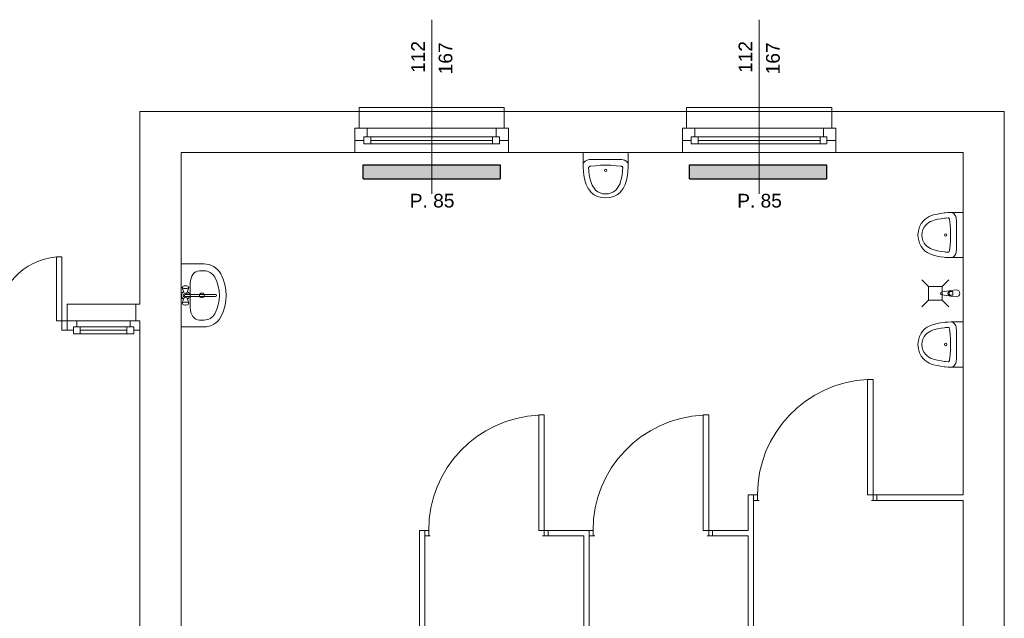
# Model space of a CAD drawing. Header units: millimetres. Extents: x 12683 to 90307, y 30842 to 62253.
# Tile 79 of 152: x 52064 to 52783, y 43360 to 43797. Entities that reach past the tile are written whole.
import ezdxf

# ---------------------------------------------------------------- set-up
doc = ezdxf.new("R2010")
doc.units = ezdxf.units.MM
doc.header["$LTSCALE"] = 0.6
for name, color, linetype, lineweight in [('zzz_podklady_drzwi_opisy', 252, 'Continuous', 15), ('zzz_podklady_okna_opisy', 252, 'Continuous', 15), ('zzz_podklady_sciany', 252, 'Continuous', 15)]:
    doc.layers.add(name, color=color, linetype=linetype, lineweight=lineweight)
doc.layers.add('zzz_podklady_grzejniki_ist', color=252, linetype='Continuous')
doc.styles.add('GENERATED_STYLE_1', font='ARIAL.TTF')

msp = doc.modelspace()

# ---------------------------------------------------------------- hatches: boundary and pattern name
at = {"layer": 'zzz_podklady_grzejniki_ist'}
for points in [[(52414.5, 43680.67), (52414.5, 43690.67), (52314.5, 43690.67), (52314.5, 43680.67)], [(52652.67, 43680.67), (52652.67, 43690.67), (52552.67, 43690.67), (52552.67, 43680.67)]]:
    msp.add_hatch(color=256, dxfattribs=at).paths.add_polyline_path(points, flags=0)

# ---------------------------------------------------------------- linework, layer by layer
at = {"layer": 'zzz_podklady_drzwi_opisy'}
for p, q in [((52686.7, 43534.07), (52682.7, 43534.07)), ((52682.7, 43534.07), (52682.7, 43449.67)), ((52686.7, 43449.67), (52686.7, 43534.07)), ((52446.7, 43508.07), (52442.7, 43508.07)), ((52442.7, 43508.07), (52442.7, 43423.67)), ((52446.7, 43423.67), (52446.7, 43508.07)), ((52566.7, 43508.07), (52562.7, 43508.07)), ((52562.7, 43508.07), (52562.7, 43423.67)), ((52566.7, 43423.67), (52566.7, 43508.07)), ((52682.7, 43449.67), (52686.7, 43449.67)), ((52442.7, 43423.67), (52446.7, 43423.67)), ((52562.7, 43423.67), (52566.7, 43423.67))]:
    msp.add_line(p, q, dxfattribs=at)
for centre in [(52686.7, 43449.67), (52446.7, 43423.67), (52566.7, 43423.67)]:
    msp.add_arc(centre, 84.4, 92.71646, 180, dxfattribs=at)
at = {"layer": 'zzz_podklady_grzejniki_ist'}
for p, q in [((52314.5, 43680.67), (52314.5, 43690.67)), ((52314.5, 43690.67), (52414.5, 43690.67)), ((52414.5, 43690.67), (52414.5, 43680.67)), ((52552.67, 43680.67), (52552.67, 43690.67)), ((52552.67, 43690.67), (52652.67, 43690.67)), ((52652.67, 43690.67), (52652.67, 43680.67)), ((52314.5, 43680.67), (52414.5, 43680.67)), ((52552.67, 43680.67), (52652.67, 43680.67))]:
    msp.add_line(p, q, dxfattribs=at)
at = {"layer": 'zzz_podklady_sciany'}
for p, q in [((52311.5, 43729.67), (52311.5, 43732.67)), ((52311.5, 43732.67), (52417.5, 43732.67)), ((52417.5, 43732.67), (52417.5, 43729.67)), ((52550.5, 43729.67), (52550.5, 43732.67)), ((52550.5, 43732.67), (52656.5, 43732.67)), ((52656.5, 43732.67), (52656.5, 43729.67)), ((52151.5, 43729.67), (52151.5, 43588.92)), ((52311.5, 43729.67), (52151.5, 43729.67)), ((52311.5, 43729.67), (52311.5, 43717.67)), ((52311.5, 43729.67), (52417.5, 43729.67)), ((52417.5, 43729.67), (52417.5, 43717.67)), ((52550.5, 43729.67), (52417.5, 43729.67)), ((52550.5, 43729.67), (52550.5, 43717.67)), ((52550.5, 43729.67), (52656.5, 43729.67)), ((52656.5, 43729.67), (52656.5, 43717.67)), ((52782.5, 43729.67), (52656.5, 43729.67)), ((52782.5, 43071.67), (52782.5, 43729.67)), ((52311.5, 43717.67), (52308.5, 43717.67)), ((52308.5, 43717.67), (52308.5, 43708.67)), ((52308.5, 43717.67), (52308.5, 43708.67)), ((52308.5, 43717.67), (52308.5, 43708.67)), ((52311.5, 43717.67), (52308.5, 43717.67)), ((52417.5, 43717.67), (52420.5, 43717.67)), ((52417.5, 43717.67), (52420.5, 43717.67)), ((52420.5, 43717.67), (52420.5, 43708.67)), ((52420.5, 43708.67), (52420.5, 43717.67)), ((52420.5, 43717.67), (52420.5, 43708.67)), ((52550.5, 43717.67), (52547.5, 43717.67)), ((52547.5, 43717.67), (52547.5, 43708.67)), ((52547.5, 43717.67), (52547.5, 43708.67)), ((52547.5, 43717.67), (52547.5, 43708.67)), ((52550.5, 43717.67), (52547.5, 43717.67)), ((52656.5, 43717.67), (52659.5, 43717.67)), ((52656.5, 43717.67), (52659.5, 43717.67)), ((52659.5, 43717.67), (52659.5, 43708.67)), ((52659.5, 43708.67), (52659.5, 43717.67)), ((52659.5, 43717.67), (52659.5, 43708.67)), ((52308.5, 43708.67), (52308.5, 43699.67)), ((52420.5, 43708.67), (52420.5, 43699.67)), ((52547.5, 43708.67), (52547.5, 43699.67)), ((52659.5, 43708.67), (52659.5, 43699.67)), ((52181.5, 43385.67), (52181.5, 43699.67)), ((52181.5, 43699.67), (52308.5, 43699.67)), ((52308.5, 43699.67), (52420.5, 43699.67)), ((52308.5, 43699.67), (52420.5, 43699.67)), ((52420.5, 43699.67), (52547.5, 43699.67)), ((52474.99, 43699.67), (52474.99, 43695.33)), ((52508.01, 43699.67), (52474.99, 43699.67)), ((52474.99, 43695.33), (52474.99, 43694.56)), ((52474.99, 43694.56), (52474.99, 43691.25)), ((52477.88, 43694.19), (52477.1, 43693.81)), ((52478.73, 43694.46), (52477.88, 43694.19)), ((52479.64, 43694.63), (52478.73, 43694.46)), ((52480.57, 43694.68), (52479.64, 43694.63)), ((52502.45, 43694.68), (52480.57, 43694.68)), ((52503.38, 43694.63), (52502.45, 43694.68)), ((52504.28, 43694.46), (52503.38, 43694.63)), ((52505.14, 43694.18), (52504.28, 43694.46)), ((52505.92, 43693.81), (52505.14, 43694.18)), ((52508.01, 43699.67), (52508.01, 43697.29)), ((52508.01, 43697.29), (52508.01, 43694.99)), ((52508.01, 43694.99), (52508.01, 43694.56)), ((52508.01, 43694.56), (52508.01, 43691.25)), ((52547.5, 43699.67), (52659.5, 43699.67)), ((52547.5, 43699.67), (52659.5, 43699.67)), ((52659.5, 43699.67), (52752.5, 43699.67)), ((52752.5, 43699.67), (52752.5, 43449.67)), ((52475.13, 43691.58), (52474.99, 43690.92)), ((52474.99, 43691.25), (52474.99, 43690.92)), ((52475.08, 43688.47), (52475, 43690.96)), ((52475.23, 43686.61), (52475.08, 43688.47)), ((52475.42, 43692.22), (52475.13, 43691.58)), ((52475.85, 43692.82), (52475.42, 43692.22)), ((52476.42, 43693.35), (52475.85, 43692.82)), ((52477.1, 43693.81), (52476.42, 43693.35)), ((52479.02, 43688.84), (52478.98, 43688.58)), ((52478.98, 43688.58), (52479.13, 43686.77)), ((52479.13, 43689.09), (52479.02, 43688.84)), ((52479.33, 43689.31), (52479.13, 43689.09)), ((52479.13, 43686.77), (52479.19, 43685.97)), ((52479.59, 43689.5), (52479.33, 43689.31)), ((52479.9, 43689.63), (52479.59, 43689.5)), ((52480.25, 43689.71), (52479.9, 43689.63)), ((52483.97, 43690.16), (52480.25, 43689.71)), ((52487.73, 43690.43), (52483.97, 43690.16)), ((52488.8, 43690.45), (52487.73, 43690.43)), ((52494.21, 43690.45), (52488.8, 43690.45)), ((52495.28, 43690.43), (52494.21, 43690.45)), ((52499.04, 43690.16), (52495.28, 43690.43)), ((52502.76, 43689.71), (52499.04, 43690.16)), ((52503.11, 43689.63), (52502.76, 43689.71)), ((52503.42, 43689.5), (52503.11, 43689.63)), ((52503.68, 43689.31), (52503.42, 43689.5)), ((52503.87, 43689.09), (52503.68, 43689.31)), ((52503.81, 43685.97), (52503.88, 43686.77)), ((52503.99, 43688.84), (52503.87, 43689.09)), ((52503.88, 43686.77), (52504.03, 43688.58)), ((52504.03, 43688.58), (52503.99, 43688.84)), ((52506.6, 43693.35), (52505.92, 43693.81)), ((52507.16, 43692.82), (52506.6, 43693.35)), ((52507.59, 43692.22), (52507.16, 43692.82)), ((52507.88, 43691.58), (52507.59, 43692.22)), ((52507.93, 43688.47), (52507.78, 43686.61)), ((52508.01, 43690.92), (52507.88, 43691.58)), ((52508.01, 43690.92), (52507.93, 43688.47)), ((52508.01, 43691.25), (52508.01, 43690.92)), ((52475.3, 43685.75), (52475.23, 43686.61)), ((52475.66, 43683.15), (52475.3, 43685.75)), ((52476.14, 43680.56), (52475.66, 43683.15)), ((52476.76, 43677.99), (52476.14, 43680.56)), ((52479.19, 43685.97), (52479.54, 43683.47)), ((52479.54, 43683.47), (52480, 43680.99)), ((52480, 43680.99), (52480.59, 43678.55)), ((52502.42, 43678.55), (52503.01, 43680.99)), ((52503.01, 43680.99), (52503.47, 43683.47)), ((52503.47, 43683.47), (52503.81, 43685.97)), ((52506.87, 43680.56), (52506.25, 43677.99)), ((52507.35, 43683.15), (52506.87, 43680.56)), ((52507.71, 43685.75), (52507.35, 43683.15)), ((52507.78, 43686.61), (52507.71, 43685.75)), ((52477.27, 43676.42), (52476.76, 43677.99)), ((52477.96, 43674.9), (52477.27, 43676.42)), ((52478.82, 43673.42), (52477.96, 43674.9)), ((52479.84, 43672), (52478.82, 43673.42)), ((52480.59, 43678.55), (52481.04, 43677.18)), ((52481.04, 43677.18), (52481.63, 43675.87)), ((52481.63, 43675.87), (52482.36, 43674.61)), ((52482.36, 43674.61), (52483.24, 43673.39)), ((52483.24, 43673.39), (52484.17, 43672.33)), ((52498.84, 43672.33), (52499.77, 43673.39)), ((52499.77, 43673.39), (52500.65, 43674.61)), ((52500.65, 43674.61), (52501.38, 43675.87)), ((52501.38, 43675.87), (52501.97, 43677.18)), ((52501.97, 43677.18), (52502.42, 43678.55)), ((52504.19, 43673.42), (52503.17, 43672)), ((52505.05, 43674.9), (52504.19, 43673.42)), ((52505.73, 43676.42), (52505.05, 43674.9)), ((52506.25, 43677.99), (52505.73, 43676.42)), ((52481.03, 43670.65), (52479.84, 43672)), ((52483.07, 43668.98), (52481.03, 43670.65)), ((52485.6, 43667.71), (52483.07, 43668.98)), ((52484.17, 43672.33), (52485.69, 43671.08)), ((52488.46, 43666.92), (52485.6, 43667.71)), ((52485.69, 43671.08), (52487.44, 43670.21)), ((52487.44, 43670.21), (52489.42, 43669.66)), ((52491.5, 43666.65), (52488.46, 43666.92)), ((52489.42, 43669.66), (52491.5, 43669.48)), ((52491.5, 43669.48), (52493.59, 43669.66)), ((52494.54, 43666.92), (52491.5, 43666.65)), ((52493.59, 43669.66), (52495.57, 43670.21)), ((52497.41, 43667.71), (52494.54, 43666.92)), ((52495.57, 43670.21), (52497.32, 43671.08)), ((52497.32, 43671.08), (52498.84, 43672.33)), ((52499.94, 43668.98), (52497.41, 43667.71)), ((52501.98, 43670.65), (52499.94, 43668.98)), ((52503.17, 43672), (52501.98, 43670.65)), ((52723.48, 43649.96), (52724.83, 43651.14)), ((52724.83, 43651.14), (52726.25, 43652.16)), ((52726.25, 43652.16), (52727.73, 43653.02)), ((52727.73, 43653.02), (52729.26, 43653.71)), ((52729.26, 43653.71), (52730.82, 43654.22)), ((52730.82, 43654.22), (52733.39, 43654.84)), ((52733.82, 43650.98), (52731.38, 43650.39)), ((52733.39, 43654.84), (52735.98, 43655.33)), ((52736.31, 43651.45), (52733.82, 43650.98)), ((52735.98, 43655.33), (52738.58, 43655.68)), ((52738.8, 43651.79), (52736.31, 43651.45)), ((52738.58, 43655.68), (52739.44, 43655.75)), ((52739.6, 43651.86), (52738.8, 43651.79)), ((52739.44, 43655.75), (52741.3, 43655.9)), ((52741.41, 43652), (52739.6, 43651.86)), ((52741.3, 43655.9), (52743.79, 43655.98)), ((52741.67, 43651.97), (52741.41, 43652)), ((52741.92, 43651.85), (52741.67, 43651.97)), ((52742.15, 43651.65), (52741.92, 43651.85)), ((52742.33, 43651.39), (52742.15, 43651.65)), ((52742.47, 43651.08), (52742.33, 43651.39)), ((52742.55, 43650.74), (52742.47, 43651.08)), ((52744.42, 43655.85), (52743.75, 43655.99)), ((52744.08, 43655.99), (52743.75, 43655.99)), ((52747.39, 43655.99), (52744.08, 43655.99)), ((52745.06, 43655.57), (52744.42, 43655.85)), ((52745.65, 43655.13), (52745.06, 43655.57)), ((52746.19, 43654.57), (52745.65, 43655.13)), ((52746.65, 43653.89), (52746.19, 43654.57)), ((52747.02, 43653.11), (52746.65, 43653.89)), ((52747.29, 43652.25), (52747.02, 43653.11)), ((52747.46, 43651.35), (52747.29, 43652.25)), ((52748.17, 43655.99), (52747.39, 43655.99)), ((52747.52, 43650.41), (52747.46, 43651.35)), ((52752.5, 43655.99), (52748.17, 43655.99)), ((52752.5, 43622.97), (52752.5, 43655.99)), ((52719.75, 43642.52), (52720.54, 43645.38)), ((52720.54, 43645.38), (52721.81, 43647.91)), ((52721.81, 43647.91), (52723.48, 43649.96)), ((52723.92, 43645.29), (52723.04, 43643.54)), ((52725.16, 43646.82), (52723.92, 43645.29)), ((52726.23, 43647.75), (52725.16, 43646.82)), ((52727.44, 43648.62), (52726.23, 43647.75)), ((52728.71, 43649.36), (52727.44, 43648.62)), ((52730.01, 43649.94), (52728.71, 43649.36)), ((52731.38, 43650.39), (52730.01, 43649.94)), ((52742.99, 43647.01), (52742.55, 43650.74)), ((52743.26, 43643.25), (52742.99, 43647.01)), ((52747.52, 43628.54), (52747.52, 43650.41)), ((52719.48, 43639.48), (52719.75, 43642.52)), ((52719.75, 43636.44), (52719.48, 43639.48)), ((52722.49, 43641.57), (52722.31, 43639.48)), ((52722.31, 43639.48), (52722.49, 43637.39)), ((52723.04, 43643.54), (52722.49, 43641.57)), ((52722.49, 43637.39), (52723.04, 43635.42)), ((52743.29, 43642.18), (52743.26, 43643.25)), ((52743.26, 43635.7), (52743.29, 43636.77)), ((52743.29, 43636.77), (52743.29, 43642.18)), ((52720.54, 43633.57), (52719.75, 43636.44)), ((52721.81, 43631.05), (52720.54, 43633.57)), ((52723.48, 43629), (52721.81, 43631.05)), ((52723.04, 43635.42), (52723.92, 43633.67)), ((52723.92, 43633.67), (52725.16, 43632.14)), ((52725.16, 43632.14), (52726.23, 43631.21)), ((52726.23, 43631.21), (52727.44, 43630.34)), ((52727.44, 43630.34), (52728.71, 43629.6)), ((52728.71, 43629.6), (52730.01, 43629.01)), ((52742.55, 43628.22), (52742.99, 43631.95)), ((52742.99, 43631.95), (52743.26, 43635.7)), ((52094.5, 43623.68), (52090.5, 43623.68)), ((52090.5, 43623.68), (52090.5, 43576.92)), ((52094.5, 43576.92), (52094.5, 43623.68)), ((52724.83, 43627.82), (52723.48, 43629)), ((52726.25, 43626.79), (52724.83, 43627.82)), ((52727.73, 43625.94), (52726.25, 43626.79)), ((52729.26, 43625.25), (52727.73, 43625.94)), ((52730.82, 43624.74), (52729.26, 43625.25)), ((52730.01, 43629.01), (52731.38, 43628.57)), ((52733.39, 43624.12), (52730.82, 43624.74)), ((52731.38, 43628.57), (52733.82, 43627.98)), ((52735.98, 43623.63), (52733.39, 43624.12)), ((52733.82, 43627.98), (52736.31, 43627.51)), ((52738.58, 43623.28), (52735.98, 43623.63)), ((52736.31, 43627.51), (52738.8, 43627.17)), ((52739.44, 43623.2), (52738.58, 43623.28)), ((52738.8, 43627.17), (52739.6, 43627.1)), ((52741.3, 43623.06), (52739.44, 43623.2)), ((52739.6, 43627.1), (52741.41, 43626.96)), ((52743.75, 43622.97), (52741.3, 43623.06)), ((52741.41, 43626.96), (52741.67, 43626.99)), ((52741.67, 43626.99), (52741.92, 43627.11)), ((52741.92, 43627.11), (52742.15, 43627.3)), ((52742.15, 43627.3), (52742.33, 43627.56)), ((52742.33, 43627.56), (52742.47, 43627.88)), ((52742.47, 43627.88), (52742.55, 43628.22)), ((52743.75, 43622.97), (52744.41, 43623.1)), ((52744.08, 43622.97), (52743.75, 43622.97)), ((52747.39, 43622.97), (52744.08, 43622.97)), ((52744.41, 43623.1), (52745.05, 43623.39)), ((52745.05, 43623.39), (52745.65, 43623.82)), ((52745.65, 43623.82), (52746.19, 43624.39)), ((52746.19, 43624.39), (52746.65, 43625.07)), ((52746.65, 43625.07), (52747.02, 43625.85)), ((52747.02, 43625.85), (52747.29, 43626.7)), ((52747.29, 43626.7), (52747.46, 43627.61)), ((52747.83, 43622.97), (52747.39, 43622.97)), ((52747.46, 43627.61), (52747.52, 43628.54)), ((52750.12, 43622.97), (52747.83, 43622.97)), ((52752.5, 43622.97), (52750.12, 43622.97)), ((52181.5, 43618.38), (52198.3, 43618.38)), ((52181.5, 43618.38), (52181.5, 43572.39)), ((52194.94, 43613.39), (52198.3, 43613.39)), ((52182.52, 43601.42), (52182.37, 43601.14)), ((52182.37, 43601.14), (52182.52, 43600.86)), ((52183.57, 43597.4), (52182.37, 43601.14)), ((52182.52, 43601.42), (52182.89, 43601.94)), ((52182.52, 43600.86), (52182.93, 43600.62)), ((52183.24, 43602.15), (52182.89, 43601.94)), ((52182.93, 43600.62), (52183.57, 43600.43)), ((52183.77, 43602.3), (52183.24, 43602.15)), ((52184.43, 43602.38), (52183.77, 43602.3)), ((52185.12, 43602.38), (52184.43, 43602.38)), ((52185.77, 43602.3), (52185.12, 43602.38)), ((52186.31, 43602.15), (52185.77, 43602.3)), ((52185.97, 43600.43), (52186.61, 43600.62)), ((52185.98, 43597.4), (52187.17, 43601.14)), ((52186.65, 43601.94), (52186.31, 43602.15)), ((52186.61, 43600.62), (52187.03, 43600.86)), ((52187.03, 43601.42), (52186.65, 43601.94)), ((52187.17, 43601.14), (52187.03, 43601.42)), ((52187.03, 43600.86), (52187.17, 43601.14)), ((52188.27, 43604.5), (52188.27, 43586.28)), ((52727.17, 43601.91), (52722.31, 43606.76)), ((52727.17, 43601.91), (52727.17, 43591.91)), ((52727.17, 43601.91), (52737.17, 43601.91)), ((52737.17, 43601.91), (52742.02, 43606.76)), ((52737.17, 43591.91), (52737.17, 43601.91)), ((52183.57, 43593.38), (52182.37, 43589.63)), ((52183.57, 43600.43), (52184.36, 43600.34)), ((52184.36, 43600.34), (52185.19, 43600.34)), ((52206.66, 43596.17), (52184.63, 43596.17)), ((52184.63, 43594.6), (52206.66, 43594.6)), ((52185.19, 43600.34), (52185.97, 43600.43)), ((52185.98, 43593.38), (52187.17, 43589.63)), ((52737, 43598.02), (52742.29, 43598.68)), ((52742.29, 43595.14), (52737, 43595.8)), ((52743.24, 43599.01), (52747.44, 43599.41)), ((52743.24, 43594.81), (52747.44, 43594.41)), ((52744.95, 43598.27), (52743.46, 43598.27)), ((52743.46, 43595.55), (52744.95, 43595.55)), ((52744.95, 43595.55), (52744.95, 43598.27)), ((52148.5, 43588.92), (52098.5, 43588.92)), ((52098.5, 43588.92), (52098.5, 43576.92)), ((52148.5, 43588.92), (52148.5, 43576.92)), ((52151.5, 43588.92), (52148.5, 43588.92)), ((52182.52, 43589.91), (52182.37, 43589.63)), ((52182.37, 43589.63), (52182.52, 43589.35)), ((52182.93, 43590.15), (52182.52, 43589.91)), ((52182.52, 43589.35), (52182.89, 43588.83)), ((52182.89, 43588.83), (52183.24, 43588.62)), ((52183.57, 43590.34), (52182.93, 43590.15)), ((52183.24, 43588.62), (52183.77, 43588.47)), ((52184.36, 43590.43), (52183.57, 43590.34)), ((52183.77, 43588.47), (52184.43, 43588.39)), ((52185.19, 43590.43), (52184.36, 43590.43)), ((52184.43, 43588.39), (52185.12, 43588.39)), ((52185.12, 43588.39), (52185.77, 43588.47)), ((52185.97, 43590.34), (52185.19, 43590.43)), ((52185.77, 43588.47), (52186.31, 43588.62)), ((52186.61, 43590.15), (52185.97, 43590.34)), ((52186.31, 43588.62), (52186.65, 43588.83)), ((52187.03, 43589.91), (52186.61, 43590.15)), ((52187.03, 43589.35), (52186.65, 43588.83)), ((52187.17, 43589.63), (52187.03, 43589.91)), ((52187.03, 43589.35), (52187.17, 43589.63)), ((52188.27, 43586.28), (52188.27, 43586.28)), ((52727.17, 43591.91), (52722.31, 43587.06)), ((52727.17, 43591.91), (52737.17, 43591.91)), ((52737.17, 43591.91), (52742.02, 43587.06)), ((52090.5, 43576.92), (52094.5, 43576.92)), ((52094.5, 43569.92), (52094.5, 43576.92)), ((52094.5, 43576.92), (52098.5, 43576.92)), ((52098.5, 43569.92), (52098.5, 43576.92)), ((52098.5, 43576.92), (52098.5, 43569.92)), ((52098.5, 43576.92), (52098.5, 43569.92)), ((52098.5, 43576.92), (52098.5, 43569.92)), ((52148.5, 43576.92), (52151.5, 43576.92)), ((52148.5, 43576.92), (52151.5, 43576.92)), ((52151.5, 43576.92), (52151.5, 43569.92)), ((52151.5, 43576.92), (52151.5, 43569.92)), ((52151.5, 43576.92), (52151.5, 43569.92)), ((52181.5, 43572.39), (52198.3, 43572.39)), ((52194.94, 43577.39), (52198.3, 43577.39)), ((52724.83, 43571.14), (52726.25, 43572.16)), ((52726.25, 43572.16), (52727.73, 43573.02)), ((52727.73, 43573.02), (52729.26, 43573.71)), ((52729.26, 43573.71), (52730.82, 43574.22)), ((52730.82, 43574.22), (52733.39, 43574.84)), ((52733.39, 43574.84), (52735.98, 43575.33)), ((52735.98, 43575.33), (52738.58, 43575.68)), ((52738.8, 43571.79), (52736.31, 43571.45)), ((52738.58, 43575.68), (52739.44, 43575.75)), ((52739.6, 43571.86), (52738.8, 43571.79)), ((52739.44, 43575.75), (52741.3, 43575.9)), ((52741.41, 43572), (52739.6, 43571.86)), ((52741.3, 43575.9), (52743.79, 43575.98)), ((52741.67, 43571.97), (52741.41, 43572)), ((52741.92, 43571.85), (52741.67, 43571.97)), ((52742.15, 43571.65), (52741.92, 43571.85)), ((52744.42, 43575.85), (52743.75, 43575.99)), ((52744.08, 43575.99), (52743.75, 43575.99)), ((52747.39, 43575.99), (52744.08, 43575.99)), ((52745.06, 43575.57), (52744.42, 43575.85)), ((52745.65, 43575.13), (52745.06, 43575.57)), ((52746.19, 43574.57), (52745.65, 43575.13)), ((52746.65, 43573.89), (52746.19, 43574.57)), ((52747.02, 43573.11), (52746.65, 43573.89)), ((52747.29, 43572.25), (52747.02, 43573.11)), ((52747.46, 43571.35), (52747.29, 43572.25)), ((52748.17, 43575.99), (52747.39, 43575.99)), ((52752.5, 43575.99), (52748.17, 43575.99)), ((52752.5, 43542.97), (52752.5, 43575.99)), ((52098.5, 43569.92), (52094.5, 43569.92)), ((52151.5, 43569.92), (52151.5, 43388.67)), ((52719.75, 43562.52), (52720.54, 43565.38)), ((52720.54, 43565.38), (52721.81, 43567.91)), ((52721.81, 43567.91), (52723.48, 43569.96)), ((52723.92, 43565.29), (52723.04, 43563.54)), ((52723.48, 43569.96), (52724.83, 43571.14)), ((52725.16, 43566.82), (52723.92, 43565.29)), ((52726.23, 43567.75), (52725.16, 43566.82)), ((52727.44, 43568.62), (52726.23, 43567.75)), ((52728.71, 43569.36), (52727.44, 43568.62)), ((52730.01, 43569.94), (52728.71, 43569.36)), ((52731.38, 43570.39), (52730.01, 43569.94)), ((52733.82, 43570.98), (52731.38, 43570.39)), ((52736.31, 43571.45), (52733.82, 43570.98)), ((52742.33, 43571.39), (52742.15, 43571.65)), ((52742.47, 43571.08), (52742.33, 43571.39)), ((52742.55, 43570.74), (52742.47, 43571.08)), ((52742.99, 43567.01), (52742.55, 43570.74)), ((52743.26, 43563.25), (52742.99, 43567.01)), ((52747.52, 43570.41), (52747.46, 43571.35)), ((52747.52, 43548.54), (52747.52, 43570.41)), ((52719.48, 43559.48), (52719.75, 43562.52)), ((52719.75, 43556.44), (52719.48, 43559.48)), ((52722.49, 43561.57), (52722.31, 43559.48)), ((52722.31, 43559.48), (52722.49, 43557.39)), ((52723.04, 43563.54), (52722.49, 43561.57)), ((52722.49, 43557.39), (52723.04, 43555.42)), ((52743.29, 43562.18), (52743.26, 43563.25)), ((52743.29, 43556.77), (52743.29, 43562.18)), ((52720.54, 43553.57), (52719.75, 43556.44)), ((52721.81, 43551.05), (52720.54, 43553.57)), ((52723.48, 43549), (52721.81, 43551.05)), ((52723.04, 43555.42), (52723.92, 43553.67)), ((52723.92, 43553.67), (52725.16, 43552.14)), ((52725.16, 43552.14), (52726.23, 43551.21)), ((52726.23, 43551.21), (52727.44, 43550.34)), ((52727.44, 43550.34), (52728.71, 43549.6)), ((52742.55, 43548.22), (52742.99, 43551.95)), ((52742.99, 43551.95), (52743.26, 43555.7)), ((52743.26, 43555.7), (52743.29, 43556.77)), ((52724.83, 43547.82), (52723.48, 43549)), ((52726.25, 43546.79), (52724.83, 43547.82)), ((52727.73, 43545.94), (52726.25, 43546.79)), ((52729.26, 43545.25), (52727.73, 43545.94)), ((52728.71, 43549.6), (52730.01, 43549.01)), ((52730.82, 43544.74), (52729.26, 43545.25)), ((52730.01, 43549.01), (52731.38, 43548.57)), ((52733.39, 43544.12), (52730.82, 43544.74)), ((52731.38, 43548.57), (52733.82, 43547.98)), ((52735.98, 43543.63), (52733.39, 43544.12)), ((52733.82, 43547.98), (52736.31, 43547.51)), ((52738.58, 43543.28), (52735.98, 43543.63)), ((52736.31, 43547.51), (52738.8, 43547.17)), ((52739.44, 43543.2), (52738.58, 43543.28)), ((52738.8, 43547.17), (52739.6, 43547.1)), ((52741.3, 43543.06), (52739.44, 43543.2)), ((52739.6, 43547.1), (52741.41, 43546.96)), ((52743.75, 43542.97), (52741.3, 43543.06)), ((52741.41, 43546.96), (52741.67, 43546.99)), ((52741.67, 43546.99), (52741.92, 43547.11)), ((52741.92, 43547.11), (52742.15, 43547.3)), ((52742.15, 43547.3), (52742.33, 43547.56)), ((52742.33, 43547.56), (52742.47, 43547.88)), ((52742.47, 43547.88), (52742.55, 43548.22)), ((52743.75, 43542.97), (52744.41, 43543.1)), ((52744.41, 43543.1), (52745.05, 43543.39)), ((52745.05, 43543.39), (52745.65, 43543.82)), ((52745.65, 43543.82), (52746.19, 43544.39)), ((52746.19, 43544.39), (52746.65, 43545.07)), ((52746.65, 43545.07), (52747.02, 43545.85)), ((52747.02, 43545.85), (52747.29, 43546.7)), ((52747.29, 43546.7), (52747.46, 43547.61)), ((52747.46, 43547.61), (52747.52, 43548.54)), ((52744.08, 43542.97), (52743.75, 43542.97)), ((52747.39, 43542.97), (52744.08, 43542.97)), ((52747.83, 43542.97), (52747.39, 43542.97)), ((52750.12, 43542.97), (52747.83, 43542.97)), ((52752.5, 43542.97), (52750.12, 43542.97)), ((52595.5, 43449.67), (52595.5, 43423.67)), ((52599.5, 43449.67), (52595.5, 43449.67)), ((52599.5, 43449.67), (52599.5, 43445.67)), ((52602.3, 43449.67), (52599.5, 43449.67)), ((52599.5, 43449.67), (52599.5, 43445.67)), ((52599.5, 43449.67), (52599.5, 43445.67)), ((52602.3, 43445.67), (52602.3, 43449.67)), ((52689.5, 43449.67), (52686.7, 43449.67)), ((52686.7, 43449.67), (52686.7, 43445.67)), ((52689.5, 43449.67), (52689.5, 43445.67)), ((52752.5, 43449.67), (52689.5, 43449.67)), ((52689.5, 43445.67), (52689.5, 43449.67)), ((52689.5, 43449.67), (52689.5, 43445.67)), ((52599.5, 43285.67), (52599.5, 43445.67)), ((52599.5, 43445.67), (52603.5, 43445.67)), ((52603.5, 43445.67), (52602.3, 43445.67)), ((52686.7, 43445.67), (52685.5, 43445.67)), ((52685.5, 43445.67), (52689.5, 43445.67)), ((52689.5, 43445.67), (52752.5, 43445.67)), ((52752.5, 43445.67), (52752.5, 43285.67)), ((52359.5, 43423.67), (52355.5, 43423.67)), ((52355.5, 43423.67), (52355.5, 43285.67)), ((52359.5, 43423.67), (52359.5, 43419.67)), ((52362.3, 43423.67), (52359.5, 43423.67)), ((52359.5, 43423.67), (52359.5, 43419.67)), ((52359.5, 43423.67), (52359.5, 43419.67)), ((52362.3, 43419.67), (52362.3, 43423.67)), ((52449.5, 43423.67), (52446.7, 43423.67)), ((52446.7, 43423.67), (52446.7, 43419.67)), ((52449.5, 43423.67), (52449.5, 43419.67)), ((52479.5, 43423.67), (52449.5, 43423.67)), ((52449.5, 43419.67), (52449.5, 43423.67)), ((52449.5, 43423.67), (52449.5, 43419.67)), ((52479.5, 43423.67), (52479.5, 43419.67)), ((52482.3, 43423.67), (52479.5, 43423.67)), ((52479.5, 43423.67), (52479.5, 43419.67)), ((52479.5, 43423.67), (52479.5, 43419.67)), ((52482.3, 43419.67), (52482.3, 43423.67)), ((52569.5, 43423.67), (52566.7, 43423.67)), ((52566.7, 43423.67), (52566.7, 43419.67)), ((52569.5, 43423.67), (52569.5, 43419.67)), ((52595.5, 43423.67), (52569.5, 43423.67)), ((52569.5, 43419.67), (52569.5, 43423.67)), ((52569.5, 43423.67), (52569.5, 43419.67)), ((52359.5, 43419.67), (52363.5, 43419.67)), ((52359.5, 43285.67), (52359.5, 43419.67)), ((52363.5, 43419.67), (52362.3, 43419.67)), ((52446.7, 43419.67), (52445.5, 43419.67)), ((52445.5, 43419.67), (52449.5, 43419.67)), ((52449.5, 43419.67), (52475.5, 43419.67)), ((52475.5, 43419.67), (52475.5, 43285.67)), ((52479.5, 43419.67), (52483.5, 43419.67)), ((52479.5, 43285.67), (52479.5, 43419.67)), ((52483.5, 43419.67), (52482.3, 43419.67)), ((52566.7, 43419.67), (52565.5, 43419.67)), ((52565.5, 43419.67), (52569.5, 43419.67)), ((52569.5, 43419.67), (52595.5, 43419.67)), ((52595.5, 43419.67), (52595.5, 43285.67)), ((52151.5, 43388.67), (52151.5, 42594.96)), ((52181.5, 43285.67), (52181.5, 43385.67))]:
    msp.add_line(p, q, dxfattribs=at)
msp.add_circle((52196.69, 43595.39), 1.75, dxfattribs=at)
for centre, radius, start, end in [((52094.5, 43576.92), 46.76, 94.88936, 180), ((52198.3, 43604.5), 13.89, 28.47456, 90), ((52198.3, 43604.5), 8.89, 28.47456, 90), ((52181.5, 43595.39), 28, 331.52544, 28.47456), ((52181.5, 43595.39), 33, 331.52544, 28.47456), ((52184.77, 43595.39), 3, 117.97653, 242.02347), ((52184.77, 43595.39), 1.68, 28.05488, 331.94512), ((52184.77, 43595.39), 0.8, 100, 260), ((52184.77, 43595.39), 3, 15.22531, 62.02347), ((52184.77, 43595.39), 3, 297.97653, 344.77469), ((52206.66, 43595.39), 0.788, 270, 90), ((52737.14, 43596.91), 1.12, 97.13892, 262.86108), ((52743.43, 43596.91), 2.11, 95.16961, 264.83039), ((52743.46, 43596.91), 1.36, 90, 270), ((52747.44, 43596.91), 2.5, 270, 90), ((52198.3, 43586.27), 8.89, 270, 331.52544), ((52198.3, 43586.27), 13.89, 270, 331.52544)]:
    msp.add_arc(centre, radius, start, end, dxfattribs=at)
at = {"layer": 'zzz_podklady_sciany', "extrusion": (0, 0, -1)}
for centre, major_axis in [((52491.46, 43686.75), (-0.927, 0)), ((52739.59, 43639.52), (0, 0.927)), ((52739.59, 43559.52), (0, 0.927))]:
    msp.add_ellipse(centre, major_axis=major_axis, ratio=0.93164, dxfattribs=at)
at = {"layer": 'zzz_podklady_sciany'}
for centre, major_axis, start_param, end_param in [((52194.94, 43604.5), (0, -8.89), 3.141593, 4.712389), ((52194.94, 43586.28), (0, 8.89), 1.570796, 3.141593)]:
    msp.add_ellipse(centre, major_axis=major_axis, ratio=0.750558, start_param=start_param, end_param=end_param, dxfattribs=at)

# ---------------------------------------------------------------- texts
at = {"layer": 'zzz_podklady_okna_opisy', "char_height": 10, "attachment_point": 7, "rotation": 90, "style": 'GENERATED_STYLE_1'}
for s, insert in [('{112}', (52359.54, 43757.91)), ('{167}', (52379.71, 43756.9)), ('{112}', (52598.54, 43757.91)), ('{167}', (52618.71, 43756.9))]:
    msp.add_mtext(s, dxfattribs=dict(at, insert=insert))
at = {"layer": 'zzz_podklady_okna_opisy', "char_height": 10, "attachment_point": 7, "style": 'GENERATED_STYLE_1'}
for insert in [(52348.5, 43659.46), (52587.5, 43659.46)]:
    msp.add_mtext('{P. 85}', dxfattribs=dict(at, insert=insert))

# ---------------------------------------------------------------- wipeouts: each hides what was drawn before it
at = {"ltscale": 3705.867049}
for points in [[(52409, 43706.17), (52409, 43711.17), (52411.5, 43711.17), (52411.5, 43717.67), (52317.5, 43717.67), (52317.5, 43711.17), (52320, 43711.17), (52320, 43706.17)], [(52648, 43706.17), (52648, 43711.17), (52650.5, 43711.17), (52650.5, 43717.67), (52556.5, 43717.67), (52556.5, 43711.17), (52559, 43711.17), (52559, 43706.17)]]:
    msp.add_wipeout(points, dxfattribs=at).dxf.layer = 'zzz_podklady_sciany'
at = {"ltscale": 1529.866408}
msp.add_wipeout([(52108, 43567.42), (52108, 43572.42), (52105.5, 43572.42), (52105.5, 43576.92), (52144.5, 43576.92), (52144.5, 43572.42), (52142, 43572.42), (52142, 43567.42)], dxfattribs=at).dxf.layer = 'zzz_podklady_sciany'

# ---------------------------------------------------------------- next in the draw order: linework, layer by layer
at = {"layer": 'zzz_podklady_okna_opisy'}
for p, q in [((52364.5, 43796.81), (52364.5, 43669.67)), ((52603.5, 43796.81), (52603.5, 43669.67))]:
    msp.add_line(p, q, dxfattribs=at)
at = {"layer": 'zzz_podklady_sciany'}
for p, q in [((52317.5, 43717.67), (52308.5, 43717.67)), ((52317.5, 43711.17), (52317.5, 43717.67)), ((52411.5, 43717.67), (52317.5, 43717.67)), ((52420.5, 43717.67), (52411.5, 43717.67)), ((52411.5, 43717.67), (52411.5, 43711.17)), ((52556.5, 43717.67), (52547.5, 43717.67)), ((52556.5, 43711.17), (52556.5, 43717.67)), ((52650.5, 43717.67), (52556.5, 43717.67)), ((52659.5, 43717.67), (52650.5, 43717.67)), ((52650.5, 43717.67), (52650.5, 43711.17)), ((52308.5, 43708.67), (52315, 43708.67)), ((52315, 43708.67), (52315, 43711.17)), ((52315, 43711.17), (52317.5, 43711.17)), ((52320, 43711.17), (52315, 43711.17)), ((52315, 43711.17), (52315, 43706.17)), ((52320, 43711.17), (52409, 43711.17)), ((52320, 43706.17), (52320, 43711.17)), ((52320, 43708.67), (52409, 43708.67)), ((52414, 43711.17), (52409, 43711.17)), ((52409, 43711.17), (52409, 43706.17)), ((52411.5, 43711.17), (52414, 43711.17)), ((52414, 43711.17), (52414, 43708.67)), ((52414, 43706.17), (52414, 43711.17)), ((52414, 43708.67), (52420.5, 43708.67)), ((52547.5, 43708.67), (52554, 43708.67)), ((52554, 43708.67), (52554, 43711.17)), ((52554, 43711.17), (52556.5, 43711.17)), ((52559, 43711.17), (52554, 43711.17)), ((52554, 43711.17), (52554, 43706.17)), ((52559, 43711.17), (52648, 43711.17)), ((52559, 43706.17), (52559, 43711.17)), ((52559, 43708.67), (52648, 43708.67)), ((52653, 43711.17), (52648, 43711.17)), ((52648, 43711.17), (52648, 43706.17)), ((52650.5, 43711.17), (52653, 43711.17)), ((52653, 43711.17), (52653, 43708.67)), ((52653, 43706.17), (52653, 43711.17)), ((52653, 43708.67), (52659.5, 43708.67)), ((52315, 43706.17), (52320, 43706.17)), ((52320, 43706.17), (52409, 43706.17)), ((52320, 43706.17), (52409, 43706.17)), ((52409, 43706.17), (52414, 43706.17)), ((52554, 43706.17), (52559, 43706.17)), ((52559, 43706.17), (52648, 43706.17)), ((52559, 43706.17), (52648, 43706.17)), ((52648, 43706.17), (52653, 43706.17)), ((52098.5, 43576.92), (52105.5, 43576.92)), ((52105.5, 43572.42), (52103, 43572.42)), ((52103, 43572.42), (52103, 43569.92)), ((52103, 43572.42), (52108, 43572.42)), ((52103, 43567.42), (52103, 43572.42)), ((52105.5, 43576.92), (52105.5, 43572.42)), ((52105.5, 43576.92), (52144.5, 43576.92)), ((52142, 43572.42), (52108, 43572.42)), ((52108, 43572.42), (52108, 43567.42)), ((52142, 43567.42), (52142, 43572.42)), ((52142, 43572.42), (52147, 43572.42)), ((52144.5, 43572.42), (52144.5, 43576.92)), ((52144.5, 43576.92), (52151.5, 43576.92)), ((52147, 43572.42), (52144.5, 43572.42)), ((52147, 43569.92), (52147, 43572.42)), ((52147, 43572.42), (52147, 43567.42)), ((52103, 43569.92), (52098.5, 43569.92)), ((52108, 43567.42), (52103, 43567.42)), ((52142, 43569.92), (52108, 43569.92)), ((52142, 43567.42), (52108, 43567.42)), ((52142, 43567.42), (52108, 43567.42)), ((52147, 43567.42), (52142, 43567.42)), ((52151.5, 43569.92), (52147, 43569.92))]:
    msp.add_line(p, q, dxfattribs=at)

doc.saveas('drawing.dxf')
